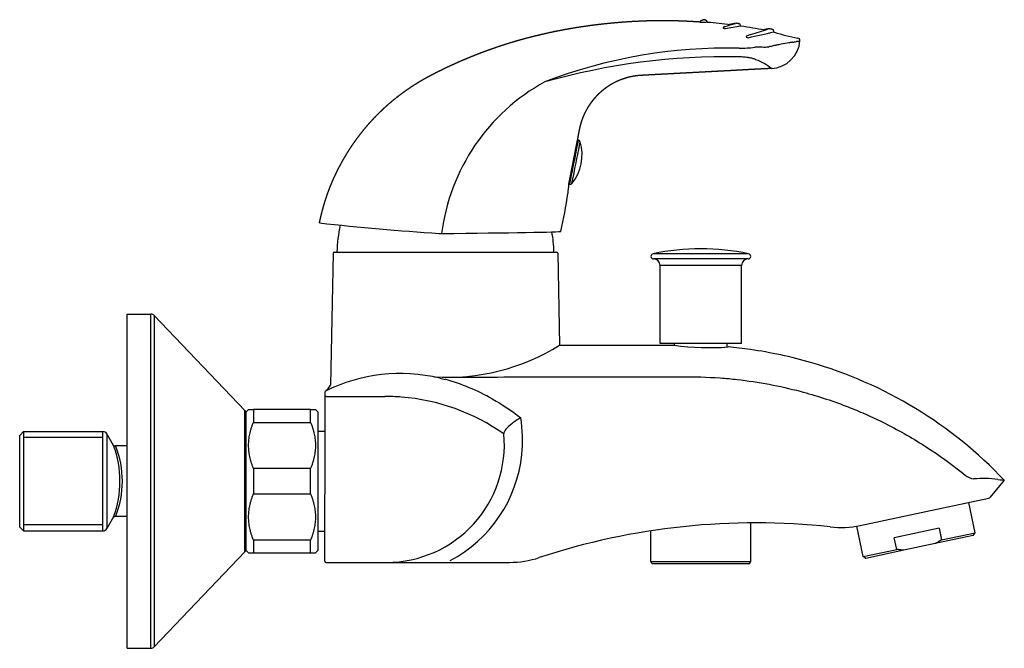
# Model space of a CAD drawing. Header units: millimetres. Extents: x -0.022 to 0.184, y -0.035 to 0.097.
import ezdxf

# ---------------------------------------------------------------- set-up
doc = ezdxf.new("R2010")
doc.units = ezdxf.units.MM
doc.layers.add('BLOCKS', color=3, linetype='Continuous')

msp = doc.modelspace()

# ---------------------------------------------------------------- linework, layer by layer
at = {"layer": 'BLOCKS'}
for p, q in [((0.1201817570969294, 0.09622803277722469), (0.1201821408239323, 0.09618290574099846)), ((0.121609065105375, 0.09620878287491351), (0.1216086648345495, 0.09625464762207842)), ((0.125506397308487, 0.09503166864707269), (0.125506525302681, 0.09503170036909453)), ((0.1286162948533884, 0.09540704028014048), (0.1286156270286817, 0.09548356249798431)), ((0.1356278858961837, 0.09411330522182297), (0.1356266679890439, 0.09425285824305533)), ((0.1344172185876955, 0.09093861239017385), (0.1345372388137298, 0.09096533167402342)), ((0.09440483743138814, 0.07145434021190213), (0.09258357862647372, 0.06223241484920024)), ((0.09440483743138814, 0.07145434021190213), (0.09466863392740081, 0.0714011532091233)), ((0.09258357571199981, 0.06223238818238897), (0.09281077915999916, 0.06218657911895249)), ((0.04319529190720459, 0.0477547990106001), (0.04266469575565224, 0.02012099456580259)), ((0.04344524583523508, 0.04799999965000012), (0.09005475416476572, 0.04799999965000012)), ((0.09030470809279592, 0.0477547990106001), (0.09067442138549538, 0.02849988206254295)), ((0.1303110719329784, 0.04765192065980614), (0.1102911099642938, 0.04765192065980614)), ((0.1203025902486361, 0.0486599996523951), (0.1202995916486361, 0.0486599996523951)), ((0.1302010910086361, 0.04656000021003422), (0.110401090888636, 0.04656000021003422)), ((0.1288310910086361, 0.04519000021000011), (0.111771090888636, 0.04519000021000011)), ((0.111771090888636, 0.02886000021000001), (0.111771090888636, 0.04519000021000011)), ((0.1288310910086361, 0.02886000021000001), (0.1288310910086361, 0.04519000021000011)), ((0, 0.035), (0.005, 0.035)), ((0, -0.035), (0, 0.035)), ((0.005, -0.035), (0.005, 0.035)), ((0.02472328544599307, 0.01478983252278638), (0.005723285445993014, 0.03469054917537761)), ((0.005723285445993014, 0.03469054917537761), (0.005723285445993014, -0.03469054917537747)), ((0.09067442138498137, 0.02849988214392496), (0.09078293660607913, 0.0284999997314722)), ((0.09078293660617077, 0.02849999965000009), (0.1008104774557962, 0.02849999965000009)), ((0.1107979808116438, 0.02849999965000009), (0.1147284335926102, 0.02849999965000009)), ((0.1288310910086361, 0.02886000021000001), (0.111771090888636, 0.02886000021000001)), ((0.1147284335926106, 0.02849999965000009), (0.1147293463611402, 0.02849999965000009)), ((0.1148010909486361, 0.02848921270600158), (0.1148010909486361, 0.02886000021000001)), ((0.1258010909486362, 0.02810074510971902), (0.1258010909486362, 0.02886000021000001)), ((0.04150000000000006, 0.01865093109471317), (0.04150000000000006, 0.01775000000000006)), ((0.04174999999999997, 0.0177500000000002), (0.04150000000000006, 0.0177500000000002)), ((0.04150000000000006, 0.0177500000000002), (0.04150000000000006, -0.002750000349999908)), ((0.04174999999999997, 0.0177500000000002), (0.05402001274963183, 0.0177500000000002)), ((0.02472328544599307, -0.01478983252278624), (0.02472328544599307, 0.01478983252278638)), ((0.025, 0.01450000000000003), (0.02549999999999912, 0.01499999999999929)), ((0.025, 0), (0.025, 0.01450000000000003)), ((0.02549999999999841, 0.015), (0.02650000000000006, 0.015)), ((0.03849999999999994, 0.015), (0.02650000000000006, 0.015)), ((0.02650000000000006, 0.015), (0.02650000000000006, 0.01232182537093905)), ((0.03849999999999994, 0.01232182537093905), (0.03849999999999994, 0.015)), ((0.03849999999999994, 0.015), (0.0395000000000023, 0.015)), ((0.04, 0.01450000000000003), (0.03950000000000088, 0.01499999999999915)), ((0.04, 0.01450000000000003), (0.04, 0)), ((-0.0225, 0.009600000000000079), (-0.02170000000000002, 0.01040000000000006)), ((-0.02170000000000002, 0.01040000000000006), (-0.005077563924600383, 0.01040000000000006)), ((-0.02170000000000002, 0.01040000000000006), (-0.02170000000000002, 0)), ((-0.005077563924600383, -0.01039999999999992), (-0.005077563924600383, 0.01040000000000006)), ((0.02650000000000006, 0.01232182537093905), (0.03849999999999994, 0.01232182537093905)), ((0.04, 0.01050000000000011), (0.04150000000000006, 0.01050000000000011)), ((-0.0225, 0), (-0.0225, 0.009600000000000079)), ((-0.005077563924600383, 0.009172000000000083), (-0.02170000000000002, 0.009172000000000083)), ((-0.002814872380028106, 0.00747911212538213), (-0.004211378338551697, 0.009899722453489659)), ((-0.004211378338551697, 0.009899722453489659), (-0.004211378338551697, -0.009899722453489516)), ((0, 0.007400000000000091), (-0.002422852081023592, 0.007400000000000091)), ((0.03849999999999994, 0.002678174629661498), (0.02650000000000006, 0.002678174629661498)), ((0.02650000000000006, 0.002678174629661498), (0.02650000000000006, -0.002678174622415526)), ((0.03849999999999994, -0.002678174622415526), (0.03849999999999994, 0.002678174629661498)), ((-0.0225, -0.009599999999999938), (-0.0225, 0)), ((-0.02170000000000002, 0), (-0.02170000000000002, -0.01039999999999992)), ((0.025, -0.01449999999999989), (0.025, 0)), ((0.04, 0), (0.04, -0.01449999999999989)), ((0.1839249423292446, 0.0001960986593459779), (0.1809324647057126, -0.003370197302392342)), ((0.02650000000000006, -0.002678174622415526), (0.03849999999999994, -0.002678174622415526)), ((0.04150000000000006, -0.01675000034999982), (0.04150000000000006, -0.002750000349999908)), ((0.1734485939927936, -0.005069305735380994), (0.1806533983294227, -0.003537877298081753)), ((0.1537370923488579, -0.009259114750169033), (0.1707431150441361, -0.005644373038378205)), ((0.1707431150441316, -0.0056443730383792), (0.1734485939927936, -0.005069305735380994)), ((0.1778052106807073, -0.01078849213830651), (0.1764537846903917, -0.004430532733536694)), ((-0.002814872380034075, -0.007479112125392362), (-0.004211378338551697, -0.009899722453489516)), ((0, -0.007399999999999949), (-0.002422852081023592, -0.007399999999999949)), ((-0.0225, -0.009599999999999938), (-0.02170000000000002, -0.01039999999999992)), ((-0.005077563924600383, -0.00917199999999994), (-0.02170000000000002, -0.00917199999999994)), ((0.1307810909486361, -0.01680000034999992), (0.1307810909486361, -0.008734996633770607)), ((0.154329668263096, -0.01577837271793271), (0.1529751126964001, -0.009405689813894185)), ((0.1702386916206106, -0.009840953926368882), (0.1608566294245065, -0.01183517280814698)), ((0.1702386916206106, -0.009840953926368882), (0.1707584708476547, -0.01228632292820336)), ((-0.02170000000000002, -0.01039999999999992), (-0.005077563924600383, -0.01039999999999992)), ((0.03849999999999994, -0.01232182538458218), (0.02650000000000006, -0.01232182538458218)), ((0.02650000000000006, -0.01232182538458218), (0.02650000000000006, -0.015)), ((0.03849999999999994, -0.015), (0.03849999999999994, -0.01232182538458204)), ((0.04, -0.01049999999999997), (0.04150000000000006, -0.01049999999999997)), ((0.109821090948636, -0.01680000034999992), (0.109821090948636, -0.01040165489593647)), ((0.1613764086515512, -0.01428054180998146), (0.1608566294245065, -0.01183517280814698)), ((0.1774200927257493, -0.01138152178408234), (0.1694522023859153, -0.01307514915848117)), ((0.1707584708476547, -0.01228632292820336), (0.1778052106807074, -0.01078849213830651)), ((0.1774200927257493, -0.01138152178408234), (0.1778052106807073, -0.01078849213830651)), ((0.154329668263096, -0.01577837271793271), (0.1613764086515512, -0.01428054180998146)), ((0.1694522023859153, -0.01307514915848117), (0.1628905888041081, -0.01446986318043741)), ((0.02472328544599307, -0.01478983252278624), (0.005723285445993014, -0.03469054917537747)), ((0.025, -0.01449999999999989), (0.02549999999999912, -0.01499999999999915)), ((0.02549999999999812, -0.015), (0.02650000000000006, -0.015)), ((0.02650000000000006, -0.015), (0.03849999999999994, -0.015)), ((0.03849999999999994, -0.015), (0.03950000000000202, -0.015)), ((0.04, -0.01449999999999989), (0.03950000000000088, -0.01499999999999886)), ((0.1549226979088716, -0.01616349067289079), (0.154329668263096, -0.01577837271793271)), ((0.1628905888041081, -0.01446986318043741), (0.1549226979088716, -0.01616349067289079)), ((0.04174999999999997, -0.01700000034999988), (0.05445007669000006, -0.01700000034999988)), ((0.05445007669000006, -0.01700000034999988), (0.06772150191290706, -0.01700000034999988)), ((0.06772150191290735, -0.01700000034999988), (0.08018741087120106, -0.01700000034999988)), ((0.109821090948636, -0.01680000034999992), (0.120301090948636, -0.01680000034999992)), ((0.1101097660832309, -0.01730000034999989), (0.109821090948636, -0.01680000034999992)), ((0.120301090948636, -0.01730000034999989), (0.1101097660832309, -0.01730000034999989)), ((0.120301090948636, -0.01680000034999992), (0.1307810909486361, -0.01680000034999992)), ((0.1304924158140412, -0.01730000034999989), (0.120301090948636, -0.01730000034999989)), ((0.1304924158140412, -0.01730000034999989), (0.1307810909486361, -0.01680000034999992)), ((0, -0.035), (0.005, -0.035))]:
    msp.add_line(p, q, dxfattribs=at)
for centre, radius, start, end in [((0.1205286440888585, 0.09619741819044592), 0.0003482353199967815, 156.9307435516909, 174.9564162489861), ((0.1203150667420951, 0.09643717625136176), 0.0002869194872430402, 242.4006180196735, 271.188954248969), ((0.1205836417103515, 0.09770414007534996), 0.001575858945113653, 260.4067310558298, 271.7646506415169), ((0.1202634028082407, 0.1066687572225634), 0.01054617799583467, 272.0038583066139, 277.3307628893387), ((0.1211099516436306, 0.09476007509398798), 0.001901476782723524, 90.02057559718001, 98.8693487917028), ((0.1212053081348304, 0.09624937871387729), 0.0004033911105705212, 0.7483815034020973, 86.36169048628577), ((0.1217063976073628, 0.09620830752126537), 9.733367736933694e-05, 179.7204275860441, 261.3927936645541), ((0.1111405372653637, -0.02772888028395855), 0.1242896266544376, 82.88428202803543, 85.13009605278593), ((0.1254014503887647, 0.09483668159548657), 0.0004328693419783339, 103.6535983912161, 166.3332965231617), ((0.1136360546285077, 0.1401046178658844), 0.04633908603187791, 284.5777086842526, 287.4657229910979), ((0.1218683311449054, 0.1242459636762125), 0.02961787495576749, 276.8679789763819, 283.1695932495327), ((0.1292620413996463, 0.08471246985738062), 0.01133172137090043, 97.53589224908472, 105.380151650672), ((0.1282123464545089, 0.09547857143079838), 0.0004033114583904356, 0.7090691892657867, 82.08023037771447), ((0.1287143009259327, 0.09540756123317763), 9.800745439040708e-05, 180.3044902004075, 260.0915736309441), ((0.1129812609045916, -0.01119605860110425), 0.1076603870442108, 78.93694169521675, 81.60585092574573), ((0.1253263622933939, 0.095551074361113), 0.0007153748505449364, 248.4063358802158, 276.7217846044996), ((0.1301947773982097, 0.09293150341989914), 0.0004084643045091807, 112.5866321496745, 165.9311980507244), ((0.1301243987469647, 0.09338843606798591), 0.0004987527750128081, 233.5680716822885, 281.6522351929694), ((0.1320209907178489, 0.08894268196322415), 0.004795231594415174, 105.6537852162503, 114.4284196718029), ((0.09384449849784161, 0.2675303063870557), 0.1783796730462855, 281.7680725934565, 283.5467393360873), ((0.1118636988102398, 0.1595317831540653), 0.0686154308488, 285.9664526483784, 289.1710295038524), ((0.1351055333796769, 0.08960437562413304), 0.005184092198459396, 94.93703998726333, 108.9752044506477), ((0.1268023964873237, 0.05737581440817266), 0.03820995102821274, 77.10763230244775, 78.13334860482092), ((0.1352430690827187, 0.0942483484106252), 0.0003836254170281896, 0.6735690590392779, 77.15645549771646), ((0.1357249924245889, 0.09411365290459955), 9.710714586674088e-05, 180.205030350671, 254.8039579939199), ((0.1494542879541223, 0.1397991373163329), 0.04780087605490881, 253.2770727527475, 259.3658566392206), ((0.1282089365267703, 0.1197051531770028), 0.02902177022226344, 270.2714577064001, 276.7476401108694), ((0.1324003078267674, 0.08422758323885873), 0.006702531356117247, 92.50858893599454, 96.69444275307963), ((0.1324002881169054, 0.0807144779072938), 0.01021628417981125, 81.61253519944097, 90.18561268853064), ((0.1348117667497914, 0.09271067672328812), 0.006273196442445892, 272.6545903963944, 356.1260299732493), ((0.14694095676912, 0.04137456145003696), 0.05109842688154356, 101.0932424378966, 102.1892896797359), ((0.1358757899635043, 0.1137288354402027), 0.02209253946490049, 279.6727400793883, 281.680501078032), ((0.1402114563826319, 0.09432293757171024), 0.002209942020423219, 279.3633259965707, 292.8783766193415), ((0.1405679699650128, 0.09231970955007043), 0.0005037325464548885, 356.2595003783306, 82.5448969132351), ((0.1257925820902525, -0.01589873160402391), 0.1066130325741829, 88.62737969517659, 111.0040017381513), ((0.1256363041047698, -0.05118545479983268), 0.1400845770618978, 88.96844039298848, 105.7639166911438), ((0.128087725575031, 0.07376569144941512), 0.01511089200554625, 84.81057166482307, 89.73253100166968), ((0.1283211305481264, 0.07629615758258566), 0.01256953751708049, 81.88365447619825, 84.06183078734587), ((0.1285144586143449, 0.07766949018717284), 0.01118266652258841, 80.4861881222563, 81.87084260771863), ((0.12764440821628, 0.07707909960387), 0.01197185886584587, 51.46801025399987, 69.37109156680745), ((0.1078750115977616, 0.0465695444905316), 0.04225447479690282, 118.7069308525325, 172.7724145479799), ((0.08566804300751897, 0.06842128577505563), 0.00974129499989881, 321.2997587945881, 15.90178614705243), ((0.09456981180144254, 0.07091101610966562), 0.000500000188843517, 21.01169148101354, 78.60076936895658), ((0.1548232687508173, 0.05553868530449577), 0.06259860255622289, 173.8615703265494, 175.6469431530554), ((0.09290888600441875, 0.06267899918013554), 0.0005020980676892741, 258.7322713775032, 316.0583576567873), ((0.01164573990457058, 0.07074609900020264), 0.08143357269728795, 346.9265400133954, 352.6228719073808), ((0.1150220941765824, 0.7622534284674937), 0.712098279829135, 263.9808311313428, 266.0097629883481), ((0.07112356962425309, 0.04741956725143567), 0.02712977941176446, 166.8052036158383, 178.7740827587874), ((0.06237643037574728, 0.04741956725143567), 0.02712977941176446, 1.225917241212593, 10.20411271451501), ((0.04344524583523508, 0.04774999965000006), 0.00025, 90, 178.8999999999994), ((0.09005475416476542, 0.04774999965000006), 0.00025, 1.100000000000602, 90), ((0.1104010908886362, 0.04711149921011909), 0.000551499, 101.5031496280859, 270), ((0.1202995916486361, -0.001527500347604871), 0.05018750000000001, 90, 101.5031496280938), ((0.1203025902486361, -0.001527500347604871), 0.05018750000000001, 78.49685037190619, 90), ((0.1302010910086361, 0.04711149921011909), 0.0005514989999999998, 270, 78.49685037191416), ((0.1104010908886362, 0.04519000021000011), 0.00137, 0, 90), ((0.1302010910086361, 0.04519000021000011), 0.00137, 90, 180), ((0.005, 0.03400000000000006), 0.001, 43.67359659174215, 90), ((0.06723571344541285, 0.06590069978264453), 0.04413835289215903, 266.2520577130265, 302.0749492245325), ((0.1221137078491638, 0.07957539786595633), 0.05160657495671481, 261.7723113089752, 274.3478630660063), ((0.1174736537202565, -0.06593675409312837), 0.09444213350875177, 81.95818614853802, 84.80432338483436), ((0.11766605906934, -0.06358367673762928), 0.09208538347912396, 73.82092733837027, 81.87190386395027), ((0.118552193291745, -0.06168743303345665), 0.09001790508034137, 43.42971256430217, 74.02630460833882), ((0.05738403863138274, -0.01309106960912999), 0.03563539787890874, 76.7484943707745, 116.2488735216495), ((0.05361933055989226, -0.02386471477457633), 0.04707848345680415, 60.80293213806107, 73.86162972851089), ((0.04175155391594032, 0.01865017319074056), 0.0002515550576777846, 128.1721172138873, 179.8273747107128), ((0.03910471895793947, 0.02202412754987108), 0.004036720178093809, 308.1102139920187, 331.8722185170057), ((0.05402001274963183, -0.02499999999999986), 0.04275, 85.28738182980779, 90), ((0.05424395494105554, -0.0252807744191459), 0.04301213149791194, 54.84380926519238, 85.61541331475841), ((0.02400000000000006, 0.01409928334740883), 0.001, 0, 43.67359659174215), ((0.05400205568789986, 0.008571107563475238), 0.02892019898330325, 354.0604504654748, 9.398141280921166), ((-0.005077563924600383, 0.009399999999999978), 0.001, 29.98163936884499, 90), ((0.05445007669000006, 0.007661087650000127), 0.02466108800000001, 270, 5.174643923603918), ((-0.002432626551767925, 0.008074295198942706), 0.0006743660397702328, 231.2791923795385, 270.8304918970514), ((-0.02308394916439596, 2.1316282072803e-15), 0.02160492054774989, 339.7463800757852, 20.2536199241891), ((-0.02041642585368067, 0), 0.01945581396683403, 337.6446958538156, 22.35530414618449), ((0.0545848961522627, 0.008461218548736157), 0.02832915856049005, 297.6570304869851, 354.1595273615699), ((0.1780048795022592, 0.00407210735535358), 0.003624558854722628, 230.2961269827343, 262.6142555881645), ((0.1795536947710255, -0.021819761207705), 0.02238822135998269, 82.19121128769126, 95.16311436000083), ((0.1805482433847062, -0.00304680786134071), 0.0005022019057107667, 282.0864773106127, 319.9135227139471), ((-0.002437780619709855, -0.008059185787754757), 0.0006593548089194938, 88.702647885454, 129.2369799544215), ((-0.005077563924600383, -0.009399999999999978), 0.001, 270, 330.018360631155), ((0.1317644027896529, -0.1537316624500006), 0.1450000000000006, 83.80189941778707, 108.2152545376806), ((0.1495788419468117, 0.01030416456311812), 0.02000032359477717, 263.8020478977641, 281.9998515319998), ((0.02400000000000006, -0.01409928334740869), 0.001, 316.3264034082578, 0), ((0.0801874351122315, 0.002999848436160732), 0.01999984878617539, 269.9999305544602, 288.2153239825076), ((0.04174999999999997, -0.01675000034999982), 0.00025, 180, 270), ((0.005, -0.03399999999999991), 0.001, 270, 316.3264034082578)]:
    msp.add_arc(centre, radius, start, end, dxfattribs=at)
for centre, major_axis, ratio, start_param, end_param in [((0.1298297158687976, 0.08614745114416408), (0.005994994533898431, 0.003196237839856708), 0.5936248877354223, 0.8741545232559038, 0.8937056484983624), ((0.1296589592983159, 0.08628100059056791), (0.006236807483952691, 0.003039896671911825), 0.5641999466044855, 0.8704287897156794, 0.8951617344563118), ((0.1274773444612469, 0.08771348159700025), (-0.004638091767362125, -0.0001282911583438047), 0.2500529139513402, 4.250959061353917, 4.265103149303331), ((0.1274676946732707, 0.08771668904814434), (-0.004659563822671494, -0.0001249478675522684), 0.2484693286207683, 4.225222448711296, 4.251158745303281), ((0.1273545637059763, 0.08782673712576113), (-0.004881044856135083, -3.161244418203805e-05), 0.2219264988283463, 3.82120413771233, 4.046906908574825), ((0.1268142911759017, 0.08781077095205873), (-0.005576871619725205, 3.196606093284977e-05), 0.2121651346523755, 3.746146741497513, 3.823949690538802), ((0.1271311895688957, 0.08787889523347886), (-0.005190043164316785, 4.924066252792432e-05), 0.20963462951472, 3.729025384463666, 3.746366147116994), ((0.1272515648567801, 0.08792970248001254), (-0.005045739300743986, 7.887011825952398e-05), 0.2058682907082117, 3.620041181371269, 3.730296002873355), ((0.1266665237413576, 0.0879554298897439), (-0.005704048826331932, 0.0001621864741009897), 0.1994037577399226, 3.572668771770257, 3.622637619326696), ((0.09373970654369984, 0.0667938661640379), (0.0009289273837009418, 0.00460728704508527), 0.0001522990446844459, 3.141592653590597, 6.283185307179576), ((0.09415349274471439, 0.06671043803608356), (0.0008830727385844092, 0.004379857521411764), 0.0001522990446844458, 3.141832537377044, 6.282945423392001), ((0.06546967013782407, 0.05210384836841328), (-0.02549900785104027, -0.0002225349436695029), 0.008725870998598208, 1.570720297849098, 1.5898048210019), ((0.06546967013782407, 0.05210384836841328), (-0.02549900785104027, -0.0002225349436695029), 0.008725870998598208, 1.5898048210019, 3.139038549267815)]:
    msp.add_ellipse(centre, major_axis=major_axis, ratio=ratio, start_param=start_param, end_param=end_param, dxfattribs=at)
for points, degree, knots in [([(0.04035063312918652, 0.05408108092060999), (0.0404546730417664, 0.05457324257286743), (0.04056385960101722, 0.0550646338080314), (0.04067822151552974, 0.05555514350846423), (0.04079778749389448, 0.05604466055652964), (0.0409225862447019, 0.0565330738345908), (0.04105264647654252, 0.05702027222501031), (0.04118799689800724, 0.0575061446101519), (0.04132866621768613, 0.05799057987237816), (0.04147468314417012, 0.05847346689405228), (0.04162607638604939, 0.05895469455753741), (0.04178287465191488, 0.05943415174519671), (0.04194510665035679, 0.05991172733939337), (0.0421128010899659, 0.06038731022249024), (0.04228598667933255, 0.06086078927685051), (0.04246469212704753, 0.06133205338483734), (0.04264894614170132, 0.0618009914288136), (0.04283877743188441, 0.06226749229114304), (0.04303421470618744, 0.06273144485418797), (0.04323528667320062, 0.06319273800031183), (0.043442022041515, 0.0636512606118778), (0.0437518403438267, 0.06431309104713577), (0.044072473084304, 0.06497071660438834), (0.04440379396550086, 0.06562388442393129), (0.04474567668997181, 0.06627234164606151), (0.04509799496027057, 0.06691583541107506), (0.04546062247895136, 0.06755411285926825), (0.04583343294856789, 0.06818692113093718), (0.04621630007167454, 0.06881400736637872), (0.04660909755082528, 0.06943511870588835), (0.04701169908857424, 0.07005000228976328), (0.04742397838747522, 0.07065840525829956), (0.04784580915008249, 0.07126007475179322), (0.0482770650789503, 0.07185475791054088), (0.0487176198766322, 0.07244220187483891), (0.04916734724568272, 0.07302215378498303), (0.04962612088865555, 0.07359436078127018), (0.05009381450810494, 0.07415857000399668), (0.05057030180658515, 0.0747145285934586), (0.05105545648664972, 0.07526198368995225), (0.05154915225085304, 0.07580068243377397), (0.05206272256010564, 0.07634238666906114), (0.05258604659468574, 0.07687596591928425), (0.05311887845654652, 0.07740122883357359), (0.05366097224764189, 0.07791798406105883), (0.05421208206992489, 0.07842604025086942), (0.05477196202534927, 0.0789252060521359), (0.0553403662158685, 0.07941529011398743), (0.05591704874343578, 0.07989610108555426), (0.0565017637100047, 0.0803674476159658), (0.05709426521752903, 0.08082913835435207), (0.05769430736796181, 0.08128098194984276), (0.0583016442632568, 0.08172278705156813), (0.05891603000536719, 0.08215436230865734), (0.05953721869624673, 0.08257551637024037), (0.06016496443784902, 0.08298605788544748), (0.06079902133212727, 0.08338579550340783), (0.06143914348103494, 0.08377453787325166), (0.06208508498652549, 0.08415209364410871), (0.06273659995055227, 0.08451827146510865), (0.06339344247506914, 0.08487287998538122), (0.06403228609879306, 0.08520749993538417), (0.06467390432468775, 0.08553711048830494), (0.06531822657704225, 0.08586172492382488), (0.06596518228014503, 0.08618135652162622), (0.06661470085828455, 0.08649601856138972), (0.06726671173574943, 0.08680572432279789), (0.06792114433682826, 0.0871104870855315), (0.06857792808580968, 0.0874103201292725), (0.06923699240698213, 0.08770523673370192), (0.06989826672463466, 0.0879952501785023), (0.07056168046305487, 0.08828037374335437), (0.07122716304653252, 0.0885606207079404), (0.07189464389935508, 0.08883600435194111), (0.07256405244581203, 0.08910653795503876), (0.07323531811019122, 0.08937223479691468), (0.0739083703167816, 0.08963310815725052), (0.07458313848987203, 0.0898891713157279), (0.07525955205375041, 0.09014043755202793), (0.07593754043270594, 0.09038692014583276), (0.07661703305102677, 0.0906286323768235), (0.07814881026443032, 0.0911526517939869), (0.07969053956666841, 0.09165062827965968), (0.08124161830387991, 0.09212281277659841), (0.08280144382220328, 0.09256945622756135), (0.08436941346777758, 0.09299080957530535), (0.08594492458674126, 0.09338712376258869), (0.08752737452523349, 0.09375864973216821), (0.0891161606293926, 0.0941056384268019), (0.0907106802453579, 0.0944283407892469), (0.09231033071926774, 0.09472700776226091), (0.09391450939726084, 0.09500189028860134), (0.0955226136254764, 0.09525323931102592), (0.09713404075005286, 0.09548130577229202), (0.09874818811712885, 0.09568634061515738), (0.1003644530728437, 0.09586859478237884), (0.1019822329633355, 0.09602831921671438), (0.1036009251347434, 0.09616576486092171), (0.1052199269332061, 0.09628118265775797), (0.1068386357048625, 0.09637482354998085), (0.108456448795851, 0.09644693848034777), (0.1091293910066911, 0.09647009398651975), (0.1098025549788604, 0.09648849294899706), (0.110475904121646, 0.09650221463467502), (0.1111494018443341, 0.09651133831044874), (0.111823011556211, 0.09651594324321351), (0.1124966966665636, 0.09651610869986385), (0.1131704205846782, 0.09651191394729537), (0.1138441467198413, 0.09650343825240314), (0.1145178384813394, 0.0964907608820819), (0.1151914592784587, 0.09647396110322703), (0.1158649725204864, 0.09645311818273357), (0.1165383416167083, 0.09642831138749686), (0.1172115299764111, 0.09639961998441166), (0.1178845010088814, 0.09636712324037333), (0.1185572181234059, 0.09633090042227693), (0.1192296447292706, 0.09629103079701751), (0.1199017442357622, 0.09624759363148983), (0.1201817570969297, 0.09622803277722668)], 1, [0, 0, 0.5028567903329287, 1.005713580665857, 1.508570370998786, 2.011427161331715, 2.514283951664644, 3.017140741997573, 3.519997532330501, 4.02285432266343, 4.525711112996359, 5.028567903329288, 5.531424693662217, 6.034281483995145, 6.537138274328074, 7.039995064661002, 7.542851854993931, 8.04570864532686, 8.548565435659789, 9.051422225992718, 9.554279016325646, 10.05713580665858, 10.78743671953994, 11.5177376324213, 12.24803854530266, 12.97833945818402, 13.70864037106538, 14.43894128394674, 15.1692421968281, 15.89954310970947, 16.62984402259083, 17.36014493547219, 18.09044584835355, 18.82074676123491, 19.55104767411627, 20.28134858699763, 21.011649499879, 21.74195041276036, 22.47225132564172, 23.20255223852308, 23.93285315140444, 24.6631540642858, 25.40912990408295, 26.1551057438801, 26.90108158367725, 27.64705742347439, 28.39303326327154, 29.13900910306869, 29.88498494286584, 30.63096078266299, 31.37693662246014, 32.12291246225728, 32.86888830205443, 33.61486414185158, 34.36083998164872, 35.10681582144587, 35.85279166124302, 36.59876750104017, 37.34474334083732, 38.09071918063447, 38.83669502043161, 39.58267086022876, 40.30376870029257, 41.02486654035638, 41.74596438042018, 42.467062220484, 43.1881600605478, 43.90925790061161, 44.63035574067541, 45.35145358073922, 46.07255142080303, 46.79364926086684, 47.51474710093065, 48.23584494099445, 48.95694278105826, 49.67804062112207, 50.39913846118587, 51.12023630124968, 51.84133414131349, 52.5624319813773, 53.28352982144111, 54.00462766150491, 55.62296614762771, 57.24130463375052, 58.85964311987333, 60.47798160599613, 62.09632009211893, 63.71465857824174, 65.33299706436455, 66.95133555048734, 68.56967403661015, 70.18801252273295, 71.80635100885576, 73.42468949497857, 75.04302798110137, 76.66136646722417, 78.27970495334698, 79.89804343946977, 81.51638192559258, 83.13472041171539, 84.75305889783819, 86.371397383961, 87.04470500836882, 87.71801263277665, 88.3913202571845, 89.06462788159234, 89.73793550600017, 90.41124313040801, 91.08455075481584, 91.75785837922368, 92.43116600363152, 93.10447362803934, 93.77778125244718, 94.45108887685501, 95.12439650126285, 95.79770412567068, 96.47101175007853, 97.14431937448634, 97.8176269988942, 98.09829506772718, 98.09829506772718]), ([(0.1202082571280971, 0.09633387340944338), (0.1202213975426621, 0.09636059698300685), (0.1202368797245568, 0.09638591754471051), (0.1202542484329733, 0.09640943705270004), (0.1202739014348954, 0.09643179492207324), (0.1202945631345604, 0.09645191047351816), (0.1203156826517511, 0.09646979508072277), (0.1203364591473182, 0.09648533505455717), (0.1203569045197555, 0.09649901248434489), (0.1203769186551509, 0.09651112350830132), (0.1204033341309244, 0.09652555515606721), (0.1204287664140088, 0.09653800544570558), (0.1204530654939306, 0.09654878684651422), (0.1204927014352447, 0.09656452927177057), (0.1205306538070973, 0.09657772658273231), (0.1205669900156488, 0.0965889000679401), (0.1206177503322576, 0.09660266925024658), (0.1206656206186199, 0.09661384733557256), (0.1207108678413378, 0.09662284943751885), (0.1207537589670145, 0.09663009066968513), (0.1207945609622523, 0.09663598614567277), (0.1208168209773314, 0.09663884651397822)], 1, [0, 0, 0.03003834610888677, 0.06007669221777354, 0.09011503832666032, 0.1214845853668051, 0.1528541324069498, 0.1842236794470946, 0.2152136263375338, 0.246203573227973, 0.2771935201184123, 0.3193029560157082, 0.3614123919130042, 0.4035218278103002, 0.4755345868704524, 0.5475473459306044, 0.6195601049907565, 0.7254896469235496, 0.8314191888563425, 0.9373487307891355, 1.043278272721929, 1.149207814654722, 1.209686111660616, 1.209686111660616]), ([(0.1249808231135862, 0.09493895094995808), (0.124980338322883, 0.09493614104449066), (0.1249807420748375, 0.09493327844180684), (0.1249820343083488, 0.09493034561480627), (0.1249836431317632, 0.09492669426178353), (0.1249866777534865, 0.09492291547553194), (0.1249909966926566, 0.09491916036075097), (0.1249953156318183, 0.09491540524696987), (0.1250009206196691, 0.09491163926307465), (0.1250078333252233, 0.09490785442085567), (0.1250147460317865, 0.09490406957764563), (0.1250229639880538, 0.09490028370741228), (0.1250321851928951, 0.09489662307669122), (0.1250414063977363, 0.09489296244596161), (0.125051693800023, 0.094889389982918), (0.125063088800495, 0.09488590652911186)], 3, [0.39959793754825, 0.39959793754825, 0.39959793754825, 0.39959793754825, 0.5000000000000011, 0.5000000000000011, 0.5000000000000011, 0.6250000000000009, 0.6250000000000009, 0.6250000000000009, 0.7500000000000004, 0.7500000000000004, 0.7500000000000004, 0.8750000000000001, 0.8750000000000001, 0.8750000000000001, 1, 1, 1, 1]), ([(0.1297984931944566, 0.09303024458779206), (0.1297977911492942, 0.09302460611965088), (0.1298008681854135, 0.09301037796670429), (0.1298157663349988, 0.09299563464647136), (0.1298282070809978, 0.09298715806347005)], 3, [0.5775950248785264, 0.5775950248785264, 0.5775950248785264, 0.5775950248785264, 0.75, 1, 1, 1, 1]), ([(0.1359340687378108, 0.09127394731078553), (0.1357898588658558, 0.09124263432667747), (0.1353400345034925, 0.09114401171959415), (0.134866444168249, 0.09103862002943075), (0.1345372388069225, 0.09096533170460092)], 3, [0.9190612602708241, 0.9190612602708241, 0.9190612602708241, 0.9190612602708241, 0.9375, 0.9755575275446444, 0.9755575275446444, 0.9755575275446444, 0.9755575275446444]), ([(0.1392011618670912, 0.09188459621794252), (0.1391988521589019, 0.09188421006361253), (0.1391869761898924, 0.09188222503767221), (0.1391750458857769, 0.09188023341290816), (0.1391654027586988, 0.09187862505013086)], 3, [0.7495314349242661, 0.7495314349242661, 0.7495314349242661, 0.7495314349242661, 0.75, 0.751938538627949, 0.751938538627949, 0.751938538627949, 0.751938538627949]), ([(0.1351021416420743, 0.08644421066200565), (0.1342697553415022, 0.08640498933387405), (0.1334373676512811, 0.08636406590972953), (0.1326049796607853, 0.08632168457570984), (0.1317725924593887, 0.08627808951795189), (0.1309402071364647, 0.08623352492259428), (0.1301078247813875, 0.08618823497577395), (0.1292754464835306, 0.08614246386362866), (0.1284430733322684, 0.08609645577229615), (0.1276107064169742, 0.08605045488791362), (0.1267783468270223, 0.08600470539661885), (0.1259459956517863, 0.08595945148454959), (0.12511365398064, 0.08591493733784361), (0.123614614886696, 0.08583559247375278), (0.1221147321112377, 0.0857562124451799), (0.1206144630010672, 0.08567679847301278), (0.1191142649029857, 0.0855973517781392), (0.1176145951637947, 0.08551787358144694), (0.1161159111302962, 0.08543836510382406), (0.1146186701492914, 0.08535882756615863), (0.113123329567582, 0.08527926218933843), (0.1116303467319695, 0.08519967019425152), (0.1101401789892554, 0.08512005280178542), (0.1099305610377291, 0.08510884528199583), (0.1097213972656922, 0.08509767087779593), (0.1095125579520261, 0.08508651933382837), (0.1093039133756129, 0.0850753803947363), (0.1090953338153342, 0.08506424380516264), (0.1088866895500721, 0.0850530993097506), (0.1086778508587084, 0.08504193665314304), (0.1084686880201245, 0.08503074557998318), (0.1082590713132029, 0.08501951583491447), (0.108048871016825, 0.08500823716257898), (0.1079827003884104, 0.08500465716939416), (0.1079161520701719, 0.08500098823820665), (0.1078496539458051, 0.08499722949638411), (0.1077836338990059, 0.08499338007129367), (0.1077185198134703, 0.08498943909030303), (0.1076547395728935, 0.08498540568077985), (0.1075871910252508, 0.08498090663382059), (0.1075209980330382, 0.08497623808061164), (0.1074557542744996, 0.08497135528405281), (0.1073910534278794, 0.08496621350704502), (0.1073264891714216, 0.08496076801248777), (0.1072616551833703, 0.08495497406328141), (0.1071961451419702, 0.08494878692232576), (0.1071035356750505, 0.08493947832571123), (0.1070099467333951, 0.08492941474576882), (0.1069155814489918, 0.08491860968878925), (0.106820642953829, 0.08490707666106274), (0.1067253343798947, 0.08489482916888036), (0.1065606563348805, 0.08487204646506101), (0.1063951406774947, 0.08484707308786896), (0.1062289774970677, 0.08481992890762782), (0.1060623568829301, 0.08479063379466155), (0.1058954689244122, 0.08475920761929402), (0.1057285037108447, 0.08472567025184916), (0.1055616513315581, 0.08469004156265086), (0.1053951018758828, 0.08465234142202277), (0.1051718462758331, 0.08459838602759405), (0.1049490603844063, 0.0845405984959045), (0.1047268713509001, 0.08447901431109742), (0.104505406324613, 0.08441366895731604), (0.1042847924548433, 0.08434459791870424), (0.1040651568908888, 0.08427183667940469), (0.1038466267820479, 0.08419542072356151), (0.1036293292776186, 0.08411538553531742), (0.103413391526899, 0.08403176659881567), (0.1031989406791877, 0.08394459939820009), (0.1029861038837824, 0.08385391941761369), (0.1027525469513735, 0.08374948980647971), (0.1025206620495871, 0.08364060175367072), (0.1022905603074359, 0.08352732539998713), (0.1020623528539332, 0.08340973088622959), (0.1018361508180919, 0.08328788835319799), (0.1016120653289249, 0.08316186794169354), (0.1013902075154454, 0.08303173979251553), (0.1011706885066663, 0.08289757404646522), (0.1009536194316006, 0.08275944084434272), (0.1007391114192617, 0.08261741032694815), (0.1005272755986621, 0.08247155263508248), (0.1003182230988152, 0.08232193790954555), (0.100112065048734, 0.08216863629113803), (0.0999089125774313, 0.08201171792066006), (0.09970887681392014, 0.08185125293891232), (0.09951206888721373, 0.08168731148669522), (0.09932097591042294, 0.08152206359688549), (0.09913268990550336, 0.08135313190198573), (0.0989472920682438, 0.0811806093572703), (0.09876486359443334, 0.0810045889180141), (0.09858548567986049, 0.08082516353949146), (0.09840923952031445, 0.08064242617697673), (0.09823620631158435, 0.0804564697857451), (0.09806646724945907, 0.08026738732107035), (0.09790010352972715, 0.08007527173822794), (0.09773719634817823, 0.07988021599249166), (0.09757782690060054, 0.07968231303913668), (0.09742207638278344, 0.07948165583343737), (0.09727002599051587, 0.07927833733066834), (0.0971217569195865, 0.07907245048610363), (0.0969773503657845, 0.07886408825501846), (0.09683688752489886, 0.07865334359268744), (0.0967004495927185, 0.07844030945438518), (0.09656811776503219, 0.07822507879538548), (0.09643915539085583, 0.07800634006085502), (0.09631410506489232, 0.0777849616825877), (0.09619301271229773, 0.07756106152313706), (0.09607592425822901, 0.07733475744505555), (0.09596288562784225, 0.07710616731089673), (0.09585394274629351, 0.07687540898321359), (0.09574914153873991, 0.07664260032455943), (0.09564852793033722, 0.07640785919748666), (0.09555214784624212, 0.07617130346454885), (0.09546004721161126, 0.0759330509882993), (0.09537227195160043, 0.0756932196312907), (0.09528886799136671, 0.07545192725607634), (0.09520988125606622, 0.07520929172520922), (0.095135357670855, 0.07496543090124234), (0.09506534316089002, 0.07472046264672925), (0.09499988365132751, 0.07447450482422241), (0.09493902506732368, 0.07422767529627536), (0.09488281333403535, 0.07398009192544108), (0.09480525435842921, 0.07361399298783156), (0.09473118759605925, 0.07324715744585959), (0.0946601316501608, 0.07287968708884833), (0.0945916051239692, 0.07251168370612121), (0.09452512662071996, 0.07214324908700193), (0.09446021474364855, 0.07177448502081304), (0.09440483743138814, 0.07145434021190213)], 1, [0, 0, 0.8335460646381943, 1.667092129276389, 2.500638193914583, 3.334184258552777, 4.167730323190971, 5.001276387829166, 5.83482245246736, 6.668368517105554, 7.501914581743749, 8.335460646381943, 9.169006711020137, 10.00255277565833, 11.50319507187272, 13.0038373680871, 14.50447966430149, 16.00512196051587, 17.50576425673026, 19.00640655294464, 20.50704884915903, 22.00769114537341, 23.5083334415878, 25.00897573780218, 25.22056084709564, 25.4321459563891, 25.64373106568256, 25.85531617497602, 26.06690128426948, 26.27848639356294, 26.4900715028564, 26.70165661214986, 26.91324172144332, 27.12482683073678, 27.19099427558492, 27.25716172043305, 27.32332916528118, 27.38949661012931, 27.45566405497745, 27.52183149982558, 27.59366370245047, 27.66549590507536, 27.73732810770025, 27.80916031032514, 27.88099251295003, 27.95282471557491, 28.0246569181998, 28.12486831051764, 28.22507970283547, 28.32529109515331, 28.42550248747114, 28.52571387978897, 28.69814397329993, 28.87057406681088, 29.04300416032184, 29.21543425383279, 29.38786434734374, 29.56029444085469, 29.73272453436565, 29.9051546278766, 30.13679112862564, 30.36842762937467, 30.60006413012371, 30.83170063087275, 31.06333713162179, 31.29497363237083, 31.52661013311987, 31.7582466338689, 31.98988313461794, 32.22151963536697, 32.45315613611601, 32.70923449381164, 32.96531285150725, 33.22139120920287, 33.47746956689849, 33.73354792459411, 33.98962628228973, 34.24570463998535, 34.50178299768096, 34.75786135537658, 35.0139397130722, 35.27001807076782, 35.52609642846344, 35.78217478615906, 36.03825314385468, 36.2943315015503, 36.55040985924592, 36.80296168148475, 37.0555135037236, 37.30806532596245, 37.56061714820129, 37.81316897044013, 38.06572079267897, 38.31827261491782, 38.57082443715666, 38.8233762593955, 39.07592808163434, 39.32847990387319, 39.58103172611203, 39.83358354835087, 40.08613537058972, 40.33868719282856, 40.5912390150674, 40.84379083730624, 41.09634265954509, 41.35015747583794, 41.6039722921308, 41.85778710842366, 42.11160192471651, 42.36541674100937, 42.61923155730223, 42.87304637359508, 43.12686118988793, 43.38067600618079, 43.63449082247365, 43.8883056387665, 44.14212045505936, 44.39593527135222, 44.64975008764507, 44.90356490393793, 45.15737972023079, 45.41119453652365, 45.6650093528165, 46.03939974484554, 46.41379013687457, 46.78818052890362, 47.16257092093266, 47.53696131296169, 47.91135170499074, 48.23618050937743, 48.23618050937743]), ([(0.06723571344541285, 0.02176234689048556), (0.07458350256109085, 0.02182608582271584), (0.08123342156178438, 0.02183429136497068), (0.0914490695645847, 0.02185254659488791), (0.09539451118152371, 0.02186232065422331), (0.1035862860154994, 0.02185943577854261), (0.1062467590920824, 0.02184434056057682), (0.1124195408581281, 0.02186506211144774), (0.1140601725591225, 0.02188990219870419), (0.1190318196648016, 0.02188308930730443), (0.1215481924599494, 0.02182500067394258), (0.1255577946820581, 0.02153521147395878), (0.1267488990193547, 0.0214265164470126), (0.1324362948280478, 0.02079546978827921), (0.1368368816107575, 0.0199635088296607), (0.144392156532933, 0.01797024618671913), (0.1475968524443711, 0.01693721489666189), (0.1519163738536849, 0.01527554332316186), (0.1530844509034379, 0.01479809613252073), (0.1562711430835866, 0.01341786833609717), (0.1582667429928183, 0.01246622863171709), (0.1631665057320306, 0.009909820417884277), (0.1660282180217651, 0.008215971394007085), (0.1711717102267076, 0.00478111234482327), (0.1734716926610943, 0.003084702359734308), (0.1756894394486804, 0.001283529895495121)], 3, [0, 0, 0, 0, 22.73167259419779, 22.73167259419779, 36.85921363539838, 36.85921363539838, 52.27741745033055, 52.27741745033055, 65.0850347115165, 65.0850347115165, 82.43891806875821, 82.43891806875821, 89.78677715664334, 89.78677715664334, 117.6117733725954, 117.6117733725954, 138.6205569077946, 138.6205569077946, 146.5005725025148, 146.5005725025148, 160.2957677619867, 160.2957677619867, 180.9623326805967, 180.9623326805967, 198.7532128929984, 198.7532128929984, 198.7532128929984, 198.7532128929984]), ([(0.08253407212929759, 0.01329360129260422), (0.08188120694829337, 0.0129075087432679), (0.08123024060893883, 0.01246529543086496), (0.08016696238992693, 0.01162756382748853), (0.07973694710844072, 0.0112317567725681), (0.07925316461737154, 0.01066314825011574), (0.07912113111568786, 0.01046547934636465), (0.07900853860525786, 0.01019238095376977), (0.07899041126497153, 0.01009978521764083), (0.07899783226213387, 0.01002264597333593)], 3, [-0.007084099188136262, -0.007084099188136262, -0.007084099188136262, -0.007084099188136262, 2.402243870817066, 2.402243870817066, 4.574032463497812, 4.574032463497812, 5.931400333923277, 5.931400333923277, 6.779755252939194, 6.779755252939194, 6.779755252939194, 6.779755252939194]), ([(0.07901065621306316, 0.009885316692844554), (0.07901065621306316, 0.009885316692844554), (0.07901059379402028, 0.009886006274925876), (0.07901026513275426, 0.009889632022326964), (0.07900989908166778, 0.009893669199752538), (0.07900850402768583, 0.009908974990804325), (0.07900720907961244, 0.009923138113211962), (0.07900349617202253, 0.009963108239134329), (0.07900097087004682, 0.009990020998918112), (0.07899783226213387, 0.01002264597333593)], 3, [3.878350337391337e-15, 3.878350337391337e-15, 3.878350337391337e-15, 3.878350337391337e-15, 0.1181247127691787, 0.1181247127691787, 0.3071242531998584, 0.3071242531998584, 0.6095235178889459, 0.6095235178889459, 0.9449977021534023, 0.9449977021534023, 0.9449977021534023, 0.9449977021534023]), ([(0.1825955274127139, 0.0003608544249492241), (0.1832952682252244, 0.0002886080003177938), (0.1838306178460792, 0.000200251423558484), (0.1839222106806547, 0.000195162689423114), (0.1839259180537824, 0.0001955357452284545), (0.1839248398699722, 0.0001966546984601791)], 3, [0.2626207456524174, 0.2626207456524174, 0.2626207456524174, 0.2626207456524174, 6.937388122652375, 6.937388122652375, 7.619794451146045, 7.619794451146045, 7.619794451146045, 7.619794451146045])]:
    msp.add_open_spline(points, degree=degree, knots=knots, dxfattribs=at)
for points, degree in [([(0.1211083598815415, 0.09666167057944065), (0.1211328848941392, 0.09665973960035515), (0.1211574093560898, 0.09665780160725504), (0.1211819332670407, 0.09665585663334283), (0.1212064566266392, 0.09665390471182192), (0.1212309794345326, 0.09665194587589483)], 1), ([(0.1277760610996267, 0.09594630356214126), (0.1278743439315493, 0.09593286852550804), (0.1279726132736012, 0.09591933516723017), (0.1280708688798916, 0.09590570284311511), (0.1281691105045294, 0.09589197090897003), (0.1282673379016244, 0.09587813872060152)], 1), ([(0.1344172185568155, 0.09093861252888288), (0.1342443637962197, 0.09090013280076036), (0.134068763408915, 0.09086105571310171), (0.1338905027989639, 0.09082149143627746)], 3), ([(0.1360142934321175, 0.0912913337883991), (0.1359876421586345, 0.09128556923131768), (0.135960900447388, 0.09127977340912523), (0.1359340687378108, 0.09127394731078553)], 3), ([(0.1361519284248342, 0.09132099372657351), (0.1361063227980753, 0.09131120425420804), (0.1360604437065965, 0.09130131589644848), (0.1360142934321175, 0.0912913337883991)], 3), ([(0.1387805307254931, 0.0918148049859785), (0.138294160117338, 0.09173419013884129), (0.1377346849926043, 0.09164014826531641), (0.1371093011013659, 0.09151823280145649)], 3), ([(0.139065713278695, 0.09186204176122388), (0.1389736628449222, 0.09184676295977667), (0.1388785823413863, 0.09183105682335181), (0.1387805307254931, 0.0918148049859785)], 3), ([(0.1390976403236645, 0.09186734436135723), (0.1390870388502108, 0.0918655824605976), (0.139076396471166, 0.09186381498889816), (0.139065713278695, 0.09186204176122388)], 3), ([(0.1391654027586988, 0.09187862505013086), (0.139143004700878, 0.09187488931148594), (0.1391204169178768, 0.0918711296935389), (0.1390976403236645, 0.09186734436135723)], 3), ([(0.1395019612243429, 0.09193553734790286), (0.1394059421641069, 0.09191902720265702), (0.1393056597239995, 0.09190206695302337), (0.1392011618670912, 0.09188459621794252)], 3), ([(0.139587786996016, 0.09195037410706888), (0.1395595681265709, 0.09194546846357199), (0.1395309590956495, 0.09194052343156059), (0.1395019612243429, 0.09193553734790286)], 3), ([(0.1403877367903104, 0.09210206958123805), (0.1403748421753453, 0.09209932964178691), (0.140361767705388, 0.09209657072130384), (0.140348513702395, 0.09209379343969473)], 3), ([(0.1404147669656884, 0.09210784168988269), (0.1404058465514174, 0.09210592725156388), (0.1403968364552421, 0.09210400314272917), (0.1403877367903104, 0.09210206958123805)], 3), ([(0.1404528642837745, 0.09211607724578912), (0.1404403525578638, 0.09211335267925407), (0.1404276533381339, 0.09211060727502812), (0.1404147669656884, 0.09210784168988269)], 3), ([(0.1405710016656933, 0.09214243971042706), (0.1405336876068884, 0.09213389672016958), (0.1404943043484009, 0.09212510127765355), (0.1404528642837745, 0.09211607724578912)], 3), ([(0.1008104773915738, 0.02849999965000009), (0.1028079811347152, 0.02849617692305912), (0.1048054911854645, 0.02849244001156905), (0.1068029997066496, 0.02849061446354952), (0.1088004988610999, 0.02849252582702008), (0.1107979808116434, 0.02849999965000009)], 1), ([(0.06555259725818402, 0.02159547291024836), (0.06593026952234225, 0.02150638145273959), (0.06630553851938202, 0.02141132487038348), (0.06667688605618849, 0.02131078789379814)], 3), ([(0.06667688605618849, 0.02131078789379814), (0.0666789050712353, 0.0213102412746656), (0.0666809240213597, 0.02130969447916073), (0.06668294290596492, 0.02130914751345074)], 3), ([(0.06670517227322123, 0.02135855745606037), (0.06669583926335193, 0.0213427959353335), (0.06668840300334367, 0.02132630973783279), (0.06668294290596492, 0.02130914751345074)], 3), ([(0.07658492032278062, 0.01723230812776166), (0.07866777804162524, 0.01606850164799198), (0.08065586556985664, 0.01475091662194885), (0.08253534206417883, 0.01329266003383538)], 3)]:
    msp.add_open_spline(points, degree=degree, dxfattribs=at)
for points, weights in [([(0.02650000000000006, 0.002678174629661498), (0.02456250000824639, 0.007500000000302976), (0.02650000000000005, 0.01232182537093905)], [1.435483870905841, 1.531182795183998, 1.435483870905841]), ([(0.03849999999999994, 0.01232182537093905), (0.04043749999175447, 0.007500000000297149), (0.03849999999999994, 0.002678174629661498)], [1.449596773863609, 1.54623655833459, 1.449596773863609]), ([(0.02650000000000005, -0.01232182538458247), (0.02456249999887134, -0.007500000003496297), (0.02650000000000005, -0.002678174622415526)], [1.43548387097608, 1.531182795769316, 1.435483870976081]), ([(0.03849999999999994, -0.002678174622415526), (0.04043750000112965, -0.007500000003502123), (0.03849999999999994, -0.01232182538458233)], [1.449596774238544, 1.546236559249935, 1.449596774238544]), ([(0.1707584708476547, -0.01228632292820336), (0.1700995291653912, -0.01272718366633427), (0.1694522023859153, -0.01307514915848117)], [1.010922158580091, 1.007343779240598, 1]), ([(0.1628905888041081, -0.01446986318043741), (0.1621576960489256, -0.01441527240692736), (0.1613764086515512, -0.01428054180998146)], [1, 1.007343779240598, 1.010922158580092])]:
    msp.add_rational_spline(points, weights, degree=2, dxfattribs=at)

doc.saveas('drawing.dxf')
